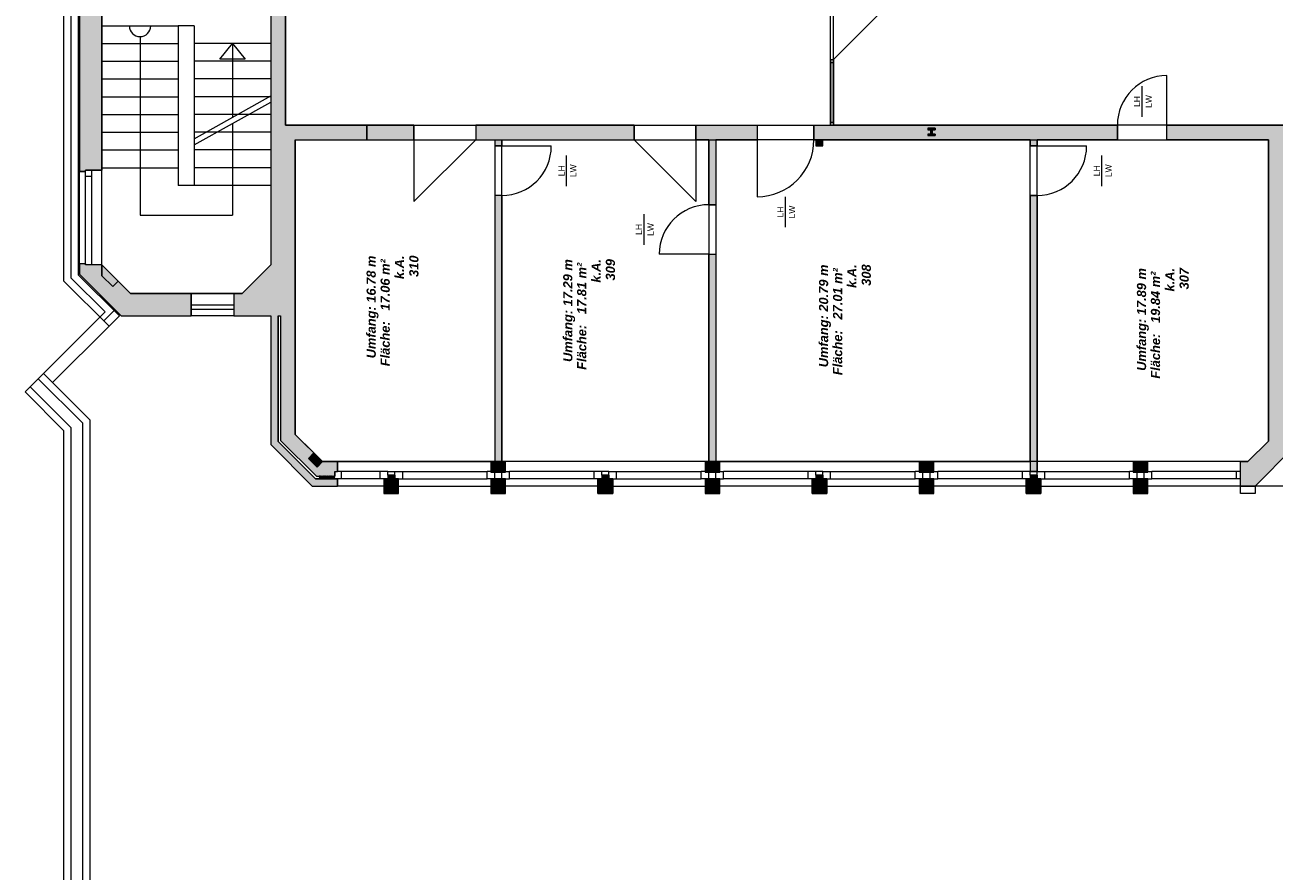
# Model space of a CAD drawing. Header units: metres. Extents: x -49 to 152, y -127 to 99.
# Tile 170 of 177: x -1 to 19, y 49 to 63. Entities that reach past the tile are written whole.
import ezdxf

# ---------------------------------------------------------------- set-up
doc = ezdxf.new("R2010")
doc.units = ezdxf.units.M
doc.layers.add('_OG 3 - B (3D)', color=7, linetype='Continuous', lineweight=9)
doc.layers.add('COE_Bestand-allg.', color=7, linetype='Continuous', lineweight=9)
doc.styles.add('Arial', font='arial.ttf')
doc.styles.add('Arial (bold italic)', font='arialbi.ttf')

# ---------------------------------------------------------------- blocks, each defined once
blk = doc.blocks.new('Group-56')
at = {"layer": 'COE_Bestand-allg.', "linetype": 'Continuous', "lineweight": 0, "transparency": 33554687}
for points in [[(3.06, 64.863), (3.06, 65.103), (2.925, 65.103), (2.925, 66.458), (2.8, 66.458), (2.8, 65.103), (1, 65.103), (1, 64.978), (0.8, 64.978), (0.8, 65.103), (0.375, 65.103), (-0.305, 64.423), (-0.305, 60.473), (-0.205, 60.473), (-0.205, 60.491), (0.06, 60.491), (0.06, 64.222), (0.701, 64.863)], [(3.566, 55.488), (3.87, 55.488), (3.87, 55.568), (3.91, 55.568), (3.91, 55.728), (3.666, 55.728), (3.577, 55.639), (3.436, 55.781), (3.524, 55.869), (3.22, 56.173), (3.22, 60.988), (4.39, 60.988), (4.39, 61.228), (3.06, 61.228), (3.06, 63.478), (2.82, 63.478), (2.82, 58.944), (2.354, 58.478), (2.22, 58.478), (2.22, 58.113), (2.82, 58.113), (2.82, 56.008), (3.5, 55.328), (3.91, 55.328), (3.91, 55.448), (3.55, 55.448), (2.94, 56.057), (2.94, 58.113), (2.98, 58.113), (2.98, 56.074)], [(16.66, 61.228), (16.66, 60.988), (15.347, 60.988), (15.347, 60.888), (15.232, 60.888), (15.232, 60.988), (11.7, 60.988), (11.7, 61.228), (11.97, 61.228), (11.97, 62.303), (12.02, 62.303), (12.02, 61.228)], [(5.162, 60.988), (5.162, 61.228), (4.39, 61.228), (4.39, 60.988)], [(8.76, 60.988), (8.76, 61.228), (6.172, 61.228), (6.172, 60.988), (6.482, 60.988), (6.482, 60.888), (6.597, 60.888), (6.597, 60.988)], [(10.77, 61.228), (10.77, 60.988), (10.097, 60.988), (10.097, 59.928), (9.982, 59.928), (9.982, 60.988), (9.77, 60.988), (9.77, 61.228)], [(13.68, 61.058), (13.68, 61.083), (13.632, 61.083), (13.632, 61.153), (13.68, 61.153), (13.68, 61.178), (13.56, 61.178), (13.56, 61.153), (13.607, 61.153), (13.607, 61.083), (13.56, 61.083), (13.56, 61.058)], [(19.53, 61.228), (19.53, 55.948), (18.91, 55.328), (18.67, 55.328), (18.67, 55.728), (18.794, 55.728), (19.13, 56.064), (19.13, 60.988), (17.47, 60.988), (17.47, 61.228)], [(11.847, 60.888), (11.847, 60.988), (11.732, 60.988), (11.732, 60.888)], [(6.597, 55.728), (6.597, 60.078), (6.482, 60.078), (6.482, 55.728)], [(15.347, 55.568), (15.347, 60.078), (15.232, 60.078), (15.232, 55.568)], [(9.982, 59.118), (10.097, 59.118), (10.097, 55.728), (9.982, 55.728)], [(1.52, 58.113), (1.52, 58.478), (0.526, 58.478), (0.325, 58.679), (0.237, 58.59), (0.06, 58.767), (0.06, 58.944), (-0.205, 58.944), (-0.205, 58.963), (-0.305, 58.963), (-0.305, 58.793), (0.375, 58.113)], [(0.237, 58.59), (0.325, 58.679), (0.06, 58.944), (0.06, 58.767)], [(3.577, 55.639), (3.666, 55.728), (3.524, 55.869), (3.436, 55.781)], [(6.66, 55.555), (6.66, 55.728), (6.42, 55.728), (6.42, 55.555)], [(10.16, 55.555), (10.16, 55.728), (9.92, 55.728), (9.92, 55.555)], [(13.66, 55.555), (13.66, 55.728), (13.42, 55.728), (13.42, 55.555)], [(17.16, 55.555), (17.16, 55.728), (16.92, 55.728), (16.92, 55.555)], [(4.91, 55.208), (4.91, 55.448), (4.67, 55.448), (4.67, 55.208)], [(4.848, 55.448), (4.848, 55.508), (4.733, 55.508), (4.733, 55.448)], [(6.66, 55.208), (6.66, 55.448), (6.42, 55.448), (6.42, 55.208)], [(8.41, 55.208), (8.41, 55.448), (8.17, 55.448), (8.17, 55.208)], [(8.347, 55.448), (8.347, 55.508), (8.232, 55.508), (8.232, 55.448)], [(10.16, 55.208), (10.16, 55.448), (9.92, 55.448), (9.92, 55.208)], [(11.91, 55.208), (11.91, 55.448), (11.67, 55.448), (11.67, 55.208)], [(11.847, 55.448), (11.847, 55.508), (11.732, 55.508), (11.732, 55.448)], [(13.66, 55.208), (13.66, 55.448), (13.42, 55.448), (13.42, 55.208)], [(15.41, 55.208), (15.41, 55.448), (15.17, 55.448), (15.17, 55.208)], [(15.347, 55.448), (15.347, 55.508), (15.232, 55.508), (15.232, 55.448)], [(17.16, 55.208), (17.16, 55.448), (16.92, 55.448), (16.92, 55.208)]]:
    blk.add_hatch(color=252, dxfattribs=at).paths.add_polyline_path(points)
at = {"layer": 'COE_Bestand-allg.', "color": 7, "linetype": 'Continuous', "lineweight": 9, "transparency": 33554687}
for p, q in [((-0.325, 64.61), (-0.325, 58.784)), ((-0.305, 64.423), (-0.305, 60.473)), ((-0.565, 64.183), (-0.565, 58.685)), ((-0.445, 64.303), (-0.445, 58.735)), ((0.06, 64.222), (0.06, 60.491)), ((2.82, 63.478), (2.82, 58.944)), ((3.06, 63.478), (3.06, 61.228)), ((12.905, 63.188), (12.02, 62.303)), ((0.06, 62.853), (1.31, 62.853)), ((1.31, 62.853), (1.31, 60.243)), ((1.57, 62.853), (1.31, 62.853)), ((1.57, 62.853), (1.57, 60.243)), ((0.06, 62.563), (1.31, 62.563)), ((0.685, 62.676), (0.685, 59.756)), ((2.82, 62.563), (1.57, 62.563)), ((2.195, 62.561), (2.195, 61.355)), ((0.06, 62.273), (1.31, 62.273)), ((2.82, 62.273), (1.57, 62.273)), ((11.97, 62.303), (11.97, 61.228)), ((11.97, 62.303), (12.02, 62.303)), ((11.97, 62.253), (12.02, 62.253)), ((12.02, 62.303), (12.02, 61.228)), ((0.06, 61.983), (1.31, 61.983)), ((2.82, 61.983), (1.57, 61.983)), ((17.47, 61.228), (17.47, 62.038)), ((1.57, 61.006), (2.82, 61.706)), ((17.065, 61.365), (17.065, 61.865)), ((0.06, 61.693), (1.31, 61.693)), ((2.82, 61.693), (1.57, 61.693)), ((1.57, 60.906), (2.82, 61.606)), ((0.06, 61.403), (1.31, 61.403)), ((2.82, 61.403), (1.57, 61.403)), ((0.06, 61.113), (1.31, 61.113)), ((2.82, 61.113), (1.57, 61.113)), ((2.195, 61.255), (2.195, 59.756)), ((3.06, 61.228), (5.162, 61.228)), ((4.39, 61.228), (4.39, 60.988)), ((5.162, 61.228), (5.162, 60.988)), ((6.172, 61.228), (8.76, 61.228)), ((6.172, 61.228), (6.172, 60.988)), ((8.76, 61.228), (8.76, 60.988)), ((9.77, 61.228), (9.77, 60.988)), ((9.77, 61.228), (10.77, 61.228)), ((10.77, 61.228), (10.77, 60.988)), ((11.7, 61.228), (11.7, 60.988)), ((11.7, 61.228), (16.66, 61.228)), ((11.97, 61.278), (12.02, 61.278)), ((13.56, 61.178), (13.68, 61.178)), ((13.56, 61.178), (13.56, 61.153)), ((13.56, 61.153), (13.607, 61.153)), ((13.607, 61.153), (13.607, 61.083)), ((13.632, 61.153), (13.68, 61.153)), ((13.632, 61.153), (13.632, 61.083)), ((13.68, 61.178), (13.68, 61.153)), ((16.66, 60.988), (16.66, 61.228)), ((17.47, 60.988), (17.47, 61.228)), ((17.47, 61.228), (19.53, 61.228)), ((3.22, 60.988), (3.22, 56.173)), ((3.22, 60.988), (5.162, 60.988)), ((5.162, 60.988), (5.162, 59.978)), ((5.162, 59.978), (6.172, 60.988)), ((6.172, 60.988), (8.76, 60.988)), ((6.482, 60.988), (6.482, 60.888)), ((6.597, 60.988), (6.597, 60.888)), ((9.77, 59.978), (8.76, 60.988)), ((9.77, 60.988), (10.77, 60.988)), ((9.77, 60.988), (9.77, 59.978)), ((9.982, 60.988), (9.982, 59.928)), ((10.097, 60.988), (10.097, 59.928)), ((10.77, 60.988), (10.77, 60.058)), ((11.7, 60.988), (16.66, 60.988)), ((13.56, 61.083), (13.607, 61.083)), ((13.56, 61.083), (13.56, 61.058)), ((13.56, 61.058), (13.68, 61.058)), ((13.632, 61.083), (13.68, 61.083)), ((13.68, 61.083), (13.68, 61.058)), ((15.232, 60.988), (15.232, 60.888)), ((15.347, 60.988), (15.347, 60.888)), ((17.47, 60.988), (19.13, 60.988)), ((19.13, 56.064), (19.13, 60.988)), ((0.06, 60.823), (1.31, 60.823)), ((2.82, 60.823), (1.57, 60.823)), ((6.597, 60.888), (6.482, 60.888)), ((6.597, 60.888), (7.407, 60.888)), ((7.657, 60.233), (7.657, 60.733)), ((15.232, 60.888), (15.347, 60.888)), ((15.347, 60.888), (16.157, 60.888)), ((16.407, 60.233), (16.407, 60.733)), ((0.06, 60.491), (-0.205, 60.491)), ((-0.205, 60.473), (-0.205, 60.491)), ((-0.105, 58.944), (-0.105, 60.491)), ((0.06, 60.533), (1.31, 60.533)), ((0.06, 58.944), (0.06, 60.491)), ((2.82, 60.533), (1.57, 60.533)), ((-0.305, 58.963), (-0.305, 60.473)), ((-0.205, 60.473), (-0.305, 60.473)), ((-0.205, 58.963), (-0.205, 60.473)), ((-0.105, 60.391), (-0.205, 60.391)), ((1.57, 60.243), (1.31, 60.243)), ((2.82, 60.243), (1.57, 60.243)), ((6.597, 60.078), (6.482, 60.078)), ((6.482, 60.078), (6.482, 55.728)), ((6.597, 60.078), (6.597, 55.728)), ((15.232, 60.078), (15.347, 60.078)), ((15.232, 60.078), (15.232, 55.568)), ((15.347, 60.078), (15.347, 55.568)), ((9.982, 59.928), (10.097, 59.928)), ((11.235, 59.558), (11.235, 60.058)), ((0.685, 59.756), (2.195, 59.756)), ((8.922, 59.273), (8.922, 59.773)), ((9.982, 59.118), (9.172, 59.118)), ((9.982, 59.118), (10.097, 59.118)), ((9.982, 59.118), (9.982, 55.728)), ((10.097, 59.118), (10.097, 55.728)), ((-0.305, 58.963), (-0.305, 58.793)), ((-0.205, 58.963), (-0.305, 58.963)), ((-0.205, 58.963), (-0.205, 58.944)), ((0.06, 58.944), (-0.205, 58.944)), ((0.06, 58.944), (0.526, 58.478)), ((2.82, 58.944), (2.354, 58.478)), ((-0.565, 58.685), (0.177, 57.943)), ((-0.445, 58.735), (0.113, 58.176)), ((-0.325, 58.784), (0.347, 58.113)), ((-0.305, 58.793), (0.375, 58.113)), ((0.526, 58.478), (1.52, 58.478)), ((1.52, 58.478), (2.22, 58.478)), ((1.52, 58.478), (1.52, 58.113)), ((2.22, 58.478), (2.354, 58.478)), ((2.22, 58.478), (2.22, 58.113)), ((2.22, 58.288), (1.52, 58.288)), ((-0.894, 57.169), (-0.031, 58.031)), ((-0.031, 58.031), (0.029, 58.091)), ((0.113, 58.176), (0.029, 58.091)), ((0.262, 58.197), (0.092, 58.028)), ((0.347, 58.113), (0.177, 57.943)), ((0.375, 58.113), (1.52, 58.113)), ((2.22, 58.213), (1.52, 58.213)), ((2.22, 58.113), (1.52, 58.113)), ((2.22, 58.113), (2.82, 58.113)), ((2.82, 58.113), (2.82, 56.008)), ((2.94, 58.113), (2.94, 56.057)), ((2.94, 58.113), (2.98, 58.113)), ((2.98, 58.113), (2.98, 56.074)), ((-0.745, 57.02), (0.177, 57.943)), ((-0.894, 57.169), (-0.834, 57.229)), ((-1.196, 56.867), (-0.894, 57.169)), ((-0.979, 57.084), (-0.258, 56.363)), ((-0.894, 57.169), (-0.138, 56.413)), ((-1.196, 56.867), (-0.565, 56.235)), ((-1.111, 56.951), (-0.445, 56.285)), ((-0.138, 56.413), (-0.138, 38.353)), ((-0.565, 56.235), (-0.565, 38.175)), ((-0.445, 56.285), (-0.445, 38.225)), ((-0.258, 56.363), (-0.258, 38.303)), ((2.82, 56.008), (3.5, 55.328)), ((2.94, 56.057), (3.55, 55.448)), ((2.98, 56.074), (3.566, 55.488)), ((3.22, 56.173), (3.666, 55.728)), ((18.794, 55.728), (19.13, 56.064)), ((18.91, 55.328), (19.53, 55.948)), ((3.666, 55.728), (3.91, 55.728)), ((3.91, 55.728), (6.42, 55.728)), ((3.91, 55.728), (3.91, 55.568)), ((9.92, 55.728), (6.66, 55.728)), ((10.16, 55.728), (9.92, 55.728)), ((13.42, 55.728), (10.16, 55.728)), ((16.92, 55.728), (13.66, 55.728)), ((18.67, 55.728), (17.16, 55.728)), ((18.67, 55.208), (18.67, 55.728)), ((18.67, 55.728), (18.794, 55.728)), ((3.55, 55.448), (3.91, 55.448)), ((3.566, 55.488), (3.87, 55.488)), ((3.87, 55.568), (3.87, 55.488)), ((3.87, 55.568), (3.91, 55.568)), ((4.607, 55.568), (3.91, 55.568)), ((4.607, 55.448), (3.91, 55.448)), ((3.91, 55.448), (3.91, 55.328)), ((3.973, 55.568), (3.973, 55.448)), ((4.733, 55.568), (4.607, 55.568)), ((4.607, 55.448), (4.607, 55.568)), ((4.67, 55.448), (4.607, 55.448)), ((4.733, 55.568), (4.848, 55.568)), ((4.733, 55.508), (4.733, 55.568)), ((4.733, 55.508), (4.848, 55.508)), ((4.733, 55.508), (4.733, 55.448)), ((4.848, 55.568), (4.973, 55.568)), ((4.848, 55.508), (4.848, 55.568)), ((4.848, 55.508), (4.848, 55.448)), ((4.91, 55.448), (4.973, 55.448)), ((4.973, 55.568), (4.973, 55.448)), ((4.973, 55.568), (6.357, 55.568)), ((4.973, 55.448), (6.357, 55.448)), ((6.42, 55.568), (6.357, 55.568)), ((6.357, 55.448), (6.357, 55.568)), ((6.42, 55.448), (6.357, 55.448)), ((6.482, 55.448), (6.482, 55.555)), ((6.597, 55.448), (6.597, 55.555)), ((6.66, 55.568), (6.723, 55.568)), ((6.66, 55.448), (6.723, 55.448)), ((6.723, 55.448), (6.723, 55.568)), ((8.107, 55.568), (6.723, 55.568)), ((8.107, 55.448), (6.723, 55.448)), ((8.232, 55.568), (8.107, 55.568)), ((8.107, 55.448), (8.107, 55.568)), ((8.17, 55.448), (8.107, 55.448)), ((8.347, 55.568), (8.232, 55.568)), ((8.232, 55.508), (8.232, 55.568)), ((8.347, 55.508), (8.232, 55.508)), ((8.232, 55.508), (8.232, 55.448)), ((8.347, 55.508), (8.347, 55.568)), ((8.347, 55.568), (8.472, 55.568)), ((8.347, 55.508), (8.347, 55.448)), ((8.41, 55.448), (8.472, 55.448)), ((8.472, 55.448), (8.472, 55.568)), ((8.472, 55.568), (9.857, 55.568)), ((8.472, 55.448), (9.857, 55.448)), ((9.92, 55.568), (9.857, 55.568)), ((9.857, 55.448), (9.857, 55.568)), ((9.92, 55.448), (9.857, 55.448)), ((9.982, 55.448), (9.982, 55.555)), ((10.097, 55.448), (10.097, 55.555)), ((10.16, 55.568), (10.223, 55.568)), ((10.16, 55.448), (10.223, 55.448)), ((10.223, 55.448), (10.223, 55.568)), ((11.607, 55.568), (10.223, 55.568)), ((11.607, 55.448), (10.223, 55.448)), ((11.732, 55.568), (11.607, 55.568)), ((11.607, 55.448), (11.607, 55.568)), ((11.67, 55.448), (11.607, 55.448)), ((11.847, 55.568), (11.732, 55.568)), ((11.732, 55.508), (11.732, 55.568)), ((11.847, 55.508), (11.732, 55.508)), ((11.732, 55.508), (11.732, 55.448)), ((11.847, 55.508), (11.847, 55.568)), ((11.847, 55.568), (11.972, 55.568)), ((11.847, 55.508), (11.847, 55.448)), ((11.91, 55.448), (11.972, 55.448)), ((11.972, 55.448), (11.972, 55.568)), ((11.972, 55.568), (13.357, 55.568)), ((11.972, 55.448), (13.357, 55.448)), ((13.42, 55.568), (13.357, 55.568)), ((13.357, 55.448), (13.357, 55.568)), ((13.42, 55.448), (13.357, 55.448)), ((13.482, 55.448), (13.482, 55.555)), ((13.597, 55.448), (13.597, 55.555)), ((13.66, 55.568), (13.723, 55.568)), ((13.66, 55.448), (13.723, 55.448)), ((13.723, 55.448), (13.723, 55.568)), ((15.107, 55.568), (13.723, 55.568)), ((15.107, 55.448), (13.723, 55.448)), ((15.232, 55.568), (15.107, 55.568)), ((15.107, 55.448), (15.107, 55.568)), ((15.17, 55.448), (15.107, 55.448)), ((15.347, 55.568), (15.232, 55.568)), ((15.232, 55.508), (15.232, 55.568)), ((15.347, 55.508), (15.232, 55.508)), ((15.232, 55.508), (15.232, 55.448)), ((15.347, 55.508), (15.347, 55.568)), ((15.347, 55.568), (15.472, 55.568)), ((15.347, 55.508), (15.347, 55.448)), ((15.41, 55.448), (15.472, 55.448)), ((15.472, 55.448), (15.472, 55.568)), ((15.472, 55.568), (16.857, 55.568)), ((15.472, 55.448), (16.857, 55.448)), ((16.92, 55.568), (16.857, 55.568)), ((16.857, 55.448), (16.857, 55.568)), ((16.92, 55.448), (16.857, 55.448)), ((16.982, 55.448), (16.982, 55.555)), ((17.097, 55.448), (17.097, 55.555)), ((17.16, 55.568), (17.223, 55.568)), ((17.16, 55.448), (17.223, 55.448)), ((17.223, 55.448), (17.223, 55.568)), ((18.607, 55.568), (17.223, 55.568)), ((18.607, 55.448), (17.223, 55.448)), ((18.67, 55.568), (18.607, 55.568)), ((18.607, 55.448), (18.607, 55.568)), ((18.67, 55.448), (18.607, 55.448)), ((3.5, 55.328), (3.91, 55.328)), ((4.67, 55.328), (3.91, 55.328)), ((4.91, 55.328), (6.42, 55.328)), ((8.17, 55.328), (6.66, 55.328)), ((8.41, 55.328), (9.92, 55.328)), ((11.67, 55.328), (10.16, 55.328)), ((11.91, 55.328), (13.42, 55.328)), ((15.17, 55.328), (13.66, 55.328)), ((15.41, 55.328), (16.92, 55.328)), ((18.67, 55.328), (17.16, 55.328)), ((18.67, 55.328), (18.91, 55.328)), ((18.91, 55.208), (18.67, 55.208)), ((18.91, 55.328), (18.91, 55.208)), ((25.475, 55.328), (18.91, 55.328))]:
    blk.add_line(p, q, dxfattribs=at)
at = {"layer": 'COE_Bestand-allg.', "color": 7, "linetype": 'Continuous', "lineweight": 9, "transparency": 33554687, "flags": 128}
for points in [[(2.925, 68.738), (2.925, 65.103), (3.06, 65.103), (3.06, 61.228), (5.162, 61.228), (11.97, 61.228), (11.97, 63.238), (7.085, 63.238), (6.405, 63.918), (6.405, 66.048), (7.085, 66.728), (20.87, 66.728), (20.87, 68.738)], [(3.06, 64.863), (3.06, 65.103), (2.925, 65.103), (2.925, 66.458), (2.8, 66.458), (2.8, 65.103), (1, 65.103), (1, 64.978), (0.8, 64.978), (0.8, 65.103), (0.375, 65.103), (-0.305, 64.423), (-0.305, 60.473), (-0.205, 60.473), (-0.205, 60.491), (0.06, 60.491), (0.06, 64.222), (0.701, 64.863)], [(22.145, 65.898), (22.145, 61.721), (21.651, 61.228), (20.63, 61.228), (12.02, 61.228), (12.02, 63.238), (14.39, 63.238), (14.39, 63.478), (13.79, 63.478), (13.79, 66.488), (21.556, 66.488)], [(2.82, 63.478), (2.82, 58.944), (2.354, 58.478), (0.526, 58.478), (0.06, 58.944), (0.06, 60.533), (0.06, 64.222), (0.701, 64.863), (2.995, 64.863), (2.995, 63.478)], [(2.403, 62.306), (1.987, 62.306), (2.195, 62.561)], [(16.66, 61.228), (16.66, 60.988), (15.347, 60.988), (15.347, 60.888), (15.232, 60.888), (15.232, 60.988), (11.7, 60.988), (11.7, 61.228), (11.97, 61.228), (11.97, 62.303), (12.02, 62.303), (12.02, 61.228)], [(5.162, 60.988), (5.162, 61.228), (4.39, 61.228), (4.39, 60.988)], [(8.76, 60.988), (8.76, 61.228), (6.172, 61.228), (6.172, 60.988), (6.482, 60.988), (6.482, 60.888), (6.597, 60.888), (6.597, 60.988)], [(10.77, 61.228), (10.77, 60.988), (10.097, 60.988), (10.097, 59.928), (9.982, 59.928), (9.982, 60.988), (9.77, 60.988), (9.77, 61.228)], [(13.68, 61.058), (13.68, 61.083), (13.632, 61.083), (13.632, 61.153), (13.68, 61.153), (13.68, 61.178), (13.56, 61.178), (13.56, 61.153), (13.607, 61.153), (13.607, 61.083), (13.56, 61.083), (13.56, 61.058)], [(19.53, 61.228), (19.53, 55.948), (18.91, 55.328), (18.67, 55.328), (18.67, 55.728), (18.794, 55.728), (19.13, 56.064), (19.13, 60.988), (17.47, 60.988), (17.47, 61.228)], [(6.482, 60.988), (6.482, 55.728), (3.666, 55.728), (3.22, 56.173), (3.22, 60.988)], [(6.597, 55.728), (6.597, 60.988), (9.982, 60.988), (9.982, 55.728)], [(10.097, 60.988), (10.097, 55.728), (15.232, 55.728), (15.232, 60.988)], [(11.847, 60.888), (11.847, 60.988), (11.732, 60.988), (11.732, 60.888)], [(19.13, 60.988), (19.13, 56.064), (18.794, 55.728), (15.347, 55.728), (15.347, 60.988)], [(6.597, 55.728), (6.597, 60.078), (6.482, 60.078), (6.482, 55.728)], [(15.347, 55.568), (15.347, 60.078), (15.232, 60.078), (15.232, 55.568)], [(9.982, 59.118), (10.097, 59.118), (10.097, 55.728), (9.982, 55.728)], [(1.52, 58.113), (1.52, 58.478), (0.526, 58.478), (0.325, 58.679), (0.237, 58.59), (0.06, 58.767), (0.06, 58.944), (-0.205, 58.944), (-0.205, 58.963), (-0.305, 58.963), (-0.305, 58.793), (0.375, 58.113)], [(0.237, 58.59), (0.325, 58.679), (0.06, 58.944), (0.06, 58.767)], [(3.577, 55.639), (3.666, 55.728), (3.524, 55.869), (3.436, 55.781)], [(6.66, 55.555), (6.66, 55.728), (6.42, 55.728), (6.42, 55.555)], [(6.66, 55.728), (6.42, 55.728), (6.42, 55.555), (6.66, 55.555)], [(10.16, 55.555), (10.16, 55.728), (9.92, 55.728), (9.92, 55.555)], [(10.16, 55.728), (9.92, 55.728), (9.92, 55.555), (10.16, 55.555)], [(13.66, 55.555), (13.66, 55.728), (13.42, 55.728), (13.42, 55.555)], [(13.66, 55.728), (13.42, 55.728), (13.42, 55.555), (13.66, 55.555)], [(17.16, 55.555), (17.16, 55.728), (16.92, 55.728), (16.92, 55.555)], [(17.16, 55.728), (16.92, 55.728), (16.92, 55.555), (17.16, 55.555)], [(4.91, 55.208), (4.91, 55.448), (4.67, 55.448), (4.67, 55.208)], [(4.91, 55.448), (4.67, 55.448), (4.67, 55.208), (4.91, 55.208)], [(4.848, 55.448), (4.848, 55.508), (4.733, 55.508), (4.733, 55.448)], [(6.66, 55.208), (6.66, 55.448), (6.42, 55.448), (6.42, 55.208)], [(6.66, 55.448), (6.42, 55.448), (6.42, 55.208), (6.66, 55.208)], [(8.41, 55.208), (8.41, 55.448), (8.17, 55.448), (8.17, 55.208)], [(8.17, 55.448), (8.41, 55.448), (8.41, 55.208), (8.17, 55.208)], [(8.347, 55.448), (8.347, 55.508), (8.232, 55.508), (8.232, 55.448)], [(10.16, 55.208), (10.16, 55.448), (9.92, 55.448), (9.92, 55.208)], [(10.16, 55.448), (9.92, 55.448), (9.92, 55.208), (10.16, 55.208)], [(11.91, 55.208), (11.91, 55.448), (11.67, 55.448), (11.67, 55.208)], [(11.67, 55.448), (11.91, 55.448), (11.91, 55.208), (11.67, 55.208)], [(11.847, 55.448), (11.847, 55.508), (11.732, 55.508), (11.732, 55.448)], [(13.66, 55.208), (13.66, 55.448), (13.42, 55.448), (13.42, 55.208)], [(13.66, 55.448), (13.42, 55.448), (13.42, 55.208), (13.66, 55.208)], [(15.41, 55.208), (15.41, 55.448), (15.17, 55.448), (15.17, 55.208)], [(15.17, 55.448), (15.41, 55.448), (15.41, 55.208), (15.17, 55.208)], [(15.347, 55.448), (15.347, 55.508), (15.232, 55.508), (15.232, 55.448)], [(17.16, 55.208), (17.16, 55.448), (16.92, 55.448), (16.92, 55.208)], [(17.16, 55.448), (16.92, 55.448), (16.92, 55.208), (17.16, 55.208)]]:
    blk.add_lwpolyline(points, close=True, dxfattribs=at)
blk.add_lwpolyline([(2.82, 63.478), (2.82, 58.944), (2.354, 58.478), (2.22, 58.478), (2.22, 58.113), (2.82, 58.113), (2.82, 56.008), (3.5, 55.328), (3.91, 55.328), (3.91, 55.448), (3.55, 55.448), (2.94, 56.057), (2.94, 58.113), (2.98, 58.113), (2.98, 56.074), (3.566, 55.488), (3.87, 55.488), (3.87, 55.568), (3.91, 55.568), (3.91, 55.728), (3.666, 55.728), (3.577, 55.639), (3.436, 55.781), (3.524, 55.869), (3.22, 56.173), (3.22, 60.988), (4.39, 60.988), (4.39, 61.228), (3.06, 61.228), (3.06, 63.478)], dxfattribs=at)
blk.add_lwpolyline([(3.87, 55.449, -0.474263), (3.86, 55.457), (3.866, 55.481, 0.414214), (3.858, 55.489, 0.414214), (3.85, 55.481), (3.856, 55.457, -0.414214), (3.848, 55.449, -0.414214), (3.84, 55.457), (3.846, 55.481, 0.414214), (3.838, 55.489, 0.414214), (3.83, 55.481), (3.836, 55.457, -0.414214), (3.828, 55.449, -0.414214), (3.82, 55.457), (3.826, 55.481, 0.414214), (3.818, 55.489, 0.414214), (3.81, 55.481), (3.816, 55.457, -0.414214), (3.808, 55.449, -0.414214), (3.8, 55.457), (3.806, 55.481, 0.414214), (3.798, 55.489, 0.414214), (3.79, 55.481), (3.796, 55.457, -0.414214), (3.788, 55.449, -0.414214), (3.78, 55.457), (3.786, 55.481, 0.414214), (3.778, 55.489, 0.414214), (3.77, 55.481), (3.776, 55.457, -0.414214), (3.768, 55.449, -0.414214), (3.76, 55.457), (3.766, 55.481, 0.414214), (3.758, 55.489, 0.414214), (3.75, 55.481), (3.756, 55.457, -0.414214), (3.748, 55.449, -0.414214), (3.74, 55.457), (3.746, 55.481, 0.414214), (3.738, 55.489, 0.414214), (3.73, 55.481), (3.736, 55.457, -0.414214), (3.728, 55.449, -0.414214), (3.72, 55.457), (3.726, 55.481, 0.414214), (3.718, 55.489, 0.414214), (3.71, 55.481), (3.716, 55.457, -0.414214), (3.708, 55.449, -0.414214), (3.7, 55.457), (3.706, 55.481, 0.414214), (3.698, 55.489, 0.414214), (3.69, 55.481), (3.696, 55.457, -0.414214), (3.688, 55.449, -0.414214), (3.68, 55.457), (3.686, 55.481, 0.414214), (3.678, 55.489, 0.414214), (3.67, 55.481), (3.676, 55.457, -0.414214), (3.668, 55.449, -0.414214), (3.66, 55.457), (3.666, 55.481, 0.414214), (3.658, 55.489, 0.414214), (3.65, 55.481), (3.656, 55.457, -0.414214), (3.648, 55.449, -0.414214), (3.64, 55.457), (3.646, 55.481, 0.414214), (3.638, 55.489, 0.414214), (3.63, 55.481), (3.636, 55.457, -0.414214), (3.628, 55.449, -0.414214), (3.62, 55.457), (3.626, 55.481, 0.414214), (3.618, 55.489, 0.414214), (3.61, 55.481), (3.616, 55.457, -0.339454), (3.61, 55.449)], format="xyb", dxfattribs=at)
at = {"layer": 'COE_Bestand-allg.', "color": 7, "linetype": 'Continuous', "lineweight": 9, "transparency": 33554687}
for centre, radius, start, end in [((0.685, 62.851), 0.175, 180, 0), ((17.47, 61.228), 0.81, 90, 180), ((10.77, 60.988), 0.93, 270, 0), ((6.597, 60.888), 0.81, 270, 0), ((15.347, 60.888), 0.81, 270, 0), ((9.982, 59.118), 0.81, 90, 180)]:
    blk.add_arc(centre, radius, start, end, dxfattribs=at)
at = {"layer": 'COE_Bestand-allg.', "color": 7, "transparency": 33554687, "rotation": 90, "line_spacing_factor": 0.25}
for s, insert, char_height, attachment_point, style in [('LW', (17.222, 61.615), 0.1002, 8, 'Arial'), ('LH', (16.931, 61.615), 0.1002, 2, 'Arial'), ('LH', (7.523, 60.483), 0.1002, 2, 'Arial'), ('LW', (7.814, 60.483), 0.1002, 8, 'Arial'), ('LH', (16.273, 60.483), 0.1002, 2, 'Arial'), ('LW', (16.564, 60.483), 0.1002, 8, 'Arial'), ('LH', (11.101, 59.808), 0.1002, 2, 'Arial'), ('LW', (11.392, 59.808), 0.1002, 8, 'Arial'), ('LH', (8.788, 59.523), 0.1002, 2, 'Arial'), ('LW', (9.079, 59.523), 0.1002, 8, 'Arial'), ('310', (5.085, 58.747), 0.1503, 1, 'Arial (bold italic)'), ('Umfang: 16.78 m', (4.387, 57.416), 0.15027, 1, 'Arial (bold italic)'), ('Fläche:   17.06 m² ', (4.616, 57.287), 0.15027, 1, 'Arial (bold italic)'), ('k.A.', (4.85, 58.712), 0.1503, 1, 'Arial (bold italic)'), ('Umfang: 17.29 m', (7.601, 57.357), 0.15027, 1, 'Arial (bold italic)'), ('Fläche:   17.81 m² ', (7.829, 57.229), 0.15027, 1, 'Arial (bold italic)'), ('k.A.', (8.064, 58.654), 0.1503, 1, 'Arial (bold italic)'), ('309', (8.298, 58.689), 0.1503, 1, 'Arial (bold italic)'), ('Umfang: 20.79 m', (11.782, 57.27), 0.15027, 1, 'Arial (bold italic)'), ('k.A.', (12.245, 58.567), 0.1503, 1, 'Arial (bold italic)'), ('308', (12.48, 58.602), 0.1503, 1, 'Arial (bold italic)'), ('k.A.', (17.442, 58.509), 0.1503, 1, 'Arial (bold italic)'), ('307', (17.676, 58.544), 0.1503, 1, 'Arial (bold italic)'), ('Fläche:   27.01 m² ', (12.011, 57.141), 0.15027, 1, 'Arial (bold italic)'), ('Umfang: 17.89 m', (16.979, 57.212), 0.15027, 1, 'Arial (bold italic)'), ('Fläche:   19.84 m² ', (17.207, 57.084), 0.15027, 1, 'Arial (bold italic)')]:
    blk.add_mtext(s, dxfattribs=dict(at, insert=insert, char_height=char_height, attachment_point=attachment_point, style=style))
blk = doc.blocks.new('OG 3 - B (3D)')
at = {"layer": 'COE_Bestand-allg.', "color": 7, "transparency": 33554687}
blk.add_blockref('Group-56', (0, 0), dxfattribs=at)

msp = doc.modelspace()

# ---------------------------------------------------------------- block references
at = {"layer": '_OG 3 - B (3D)'}
msp.add_blockref('OG 3 - B (3D)', (0, 0), dxfattribs=at)

doc.saveas('drawing.dxf')
